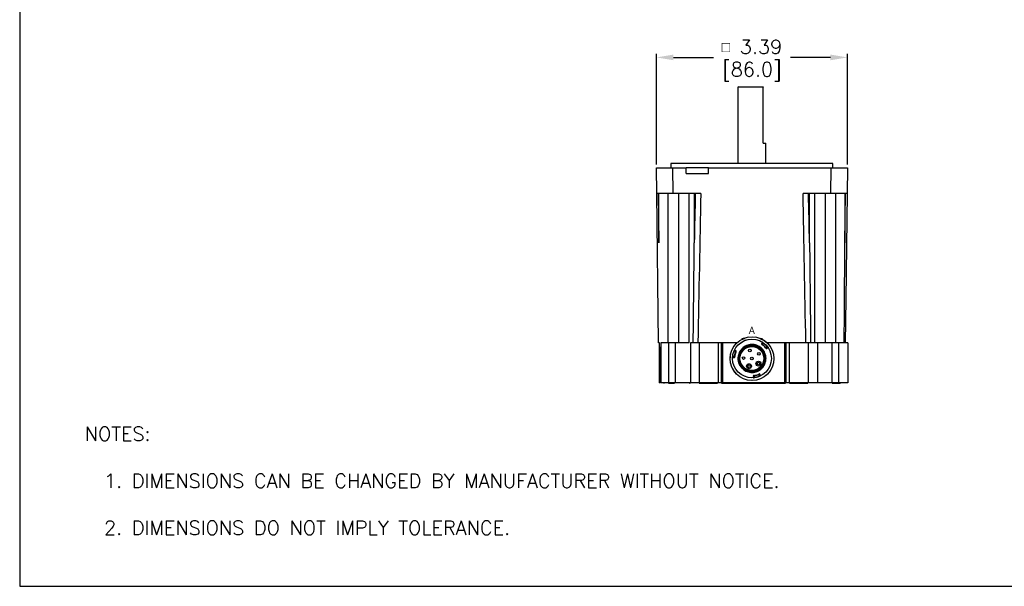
# Model space of a CAD drawing. Extents: x 897.4 to 937.4, y -8.5 to 19.5.
# Tile 1 of 12: x 897.4 to 914.9, y -8.5 to 1.5. Entities that reach past the tile are written whole.
import ezdxf

# ---------------------------------------------------------------- set-up
doc = ezdxf.new("R2010")
doc.units = 0
doc.header["$LTSCALE"] = 4
doc.header["$MEASUREMENT"] = 0
doc.layers.get('0').update_dxf_attribs({"linetype": 'CONTINUOUS'})
doc.layers.get('DEFPOINTS').update_dxf_attribs({"linetype": 'CONTINUOUS'})
for name, color, linetype in [('DIMENSIONS', 140, 'CONTINUOUS'), ('DIMENSIONS @ 1', 140, 'CONTINUOUS'), ('TEXT', 140, 'CONTINUOUS')]:
    doc.layers.add(name, color=color, linetype=linetype)
doc.styles.add('ROMANS', font='romans.shx')
doc.styles.add('SLDTEXTSTYLE0', font='TXT', dxfattribs={"width": 0.96})
doc.styles.get("Standard").update_dxf_attribs({"font": 'romans.shx'})
doc.dimstyles.get("Standard").update_dxf_attribs({"dimtxt": 0.25, "dimasz": 0.3, "dimexe": 0.0625, "dimexo": 0.0625, "dimgap": 0.0625, "dimtad": 0, "dimtih": 1, "dimtoh": 1, "dimzin": 0, "dimdsep": 46, "dimtxsty": 'Standard', "dimcen": 0, "dimadec": 0, "dimazin": 0, "dimtfac": 1, "dimtofl": 0, "dimtmove": 0, "dimatfit": 3, "dimfxl": 0, "dimtolj": 1, "dimtzin": 0, "dimarcsym": 0})

# ---------------------------------------------------------------- blocks, each defined once
blk = doc.blocks.new('*D25')
at = {"layer": 'DEFPOINTS', "color": 0}
for p in [(912.085, 0.846), (908.7, -1.114), (912.085, -1.114)]:
    blk.add_point(p, dxfattribs=at)
at = {"layer": 'DIMENSIONS', "color": 0, "lineweight": -2}
for p, q in [((908.7, -1.052), (908.7, 0.908)), ((912.085, -1.052), (912.085, 0.908)), ((909, 0.846), (909.709, 0.846)), ((911.785, 0.846), (911.076, 0.846))]:
    blk.add_line(p, q, dxfattribs=at)
at = {"layer": 'DIMENSIONS', "color": 0}
for points in [[(909, 0.896), (909, 0.796), (908.7, 0.846)], [(911.785, 0.896), (911.785, 0.796), (912.085, 0.846)]]:
    blk.add_solid(points, dxfattribs=at)
at = {"layer": 'DIMENSIONS', "color": 0, "char_height": 0.25, "attachment_point": 5}
for s, insert in [('\\A1;{\\Fgdt|c0;\\H0.75x;o} 3.39', (910.392, 1.033)), ('\\A1;[86.0]', (910.392, 0.593))]:
    blk.add_mtext(s, dxfattribs=dict(at, insert=insert))

msp = doc.modelspace()

# ---------------------------------------------------------------- linework, layer by layer
at = {"color": 7, "linetype": 'Continuous', "lineweight": 25}
for p, q in [((910.152, 0.326), (910.142, 0.316)), ((910.142, 0.316), (910.142, -1.034)), ((910.592, 0.316), (910.142, 0.316)), ((910.152, 0.326), (910.592, 0.326)), ((910.592, -0.674), (910.592, 0.316)), ((910.592, -0.674), (910.642, -0.674)), ((910.642, -1.034), (910.642, -0.674)), ((908.955, -1.034), (908.955, -1.114)), ((911.83, -1.034), (908.955, -1.034)), ((911.83, -1.114), (911.83, -1.034)), ((908.705, -1.565), (908.7, -1.114)), ((908.7, -1.114), (908.987, -1.114)), ((908.987, -1.114), (908.992, -1.565)), ((908.987, -1.114), (909.229, -1.114)), ((909.229, -1.214), (909.229, -1.114)), ((909.623, -1.114), (909.229, -1.114)), ((909.229, -1.214), (909.623, -1.214)), ((909.623, -1.114), (911.798, -1.114)), ((909.623, -1.214), (909.623, -1.114)), ((911.792, -1.565), (911.798, -1.114)), ((911.798, -1.114), (912.085, -1.114)), ((912.085, -1.114), (912.08, -1.565)), ((908.992, -1.565), (908.705, -1.565)), ((908.737, -4.215), (908.705, -1.565)), ((908.732, -1.565), (908.744, -2.445)), ((908.744, -2.445), (908.744, -1.565)), ((908.903, -1.565), (908.903, -4.215)), ((909.486, -1.565), (908.992, -1.565)), ((909.094, -4.215), (909.094, -1.565)), ((909.281, -4.215), (909.281, -1.565)), ((909.37, -1.565), (909.37, -2.445)), ((911.792, -1.565), (911.299, -1.565)), ((911.415, -2.445), (911.415, -1.565)), ((911.503, -1.565), (911.503, -4.215)), ((911.691, -1.565), (911.691, -4.215)), ((912.08, -1.565), (911.792, -1.565)), ((911.882, -4.215), (911.882, -1.565)), ((912.041, -1.565), (912.041, -2.445)), ((912.041, -2.445), (912.053, -1.565)), ((910.279, -4.168), (910.142, -4.257)), ((908.751, -4.215), (908.737, -4.215)), ((908.748, -4.215), (908.748, -4.925)), ((908.776, -4.215), (908.776, -4.925)), ((908.913, -4.215), (908.913, -4.925)), ((909.033, -4.215), (908.913, -4.215)), ((909.033, -4.215), (909.033, -4.925)), ((909.303, -4.215), (909.303, -4.925)), ((909.455, -4.215), (909.455, -4.925)), ((909.791, -4.215), (909.455, -4.215)), ((909.791, -4.215), (909.791, -4.925)), ((909.85, -4.215), (909.85, -4.925)), ((909.87, -4.215), (909.85, -4.215)), ((909.87, -4.215), (909.87, -4.925)), ((910.126, -4.215), (909.87, -4.215)), ((910.105, -4.376), (910.079, -4.364)), ((910.113, -4.358), (910.087, -4.346)), ((910.579, -4.208), (910.563, -4.232)), ((910.579, -4.243), (910.595, -4.219)), ((910.639, -4.301), (910.662, -4.285)), ((910.65, -4.317), (910.673, -4.301)), ((910.972, -4.215), (910.664, -4.215)), ((910.972, -4.215), (910.972, -4.925)), ((910.992, -4.215), (910.972, -4.215)), ((910.992, -4.215), (910.992, -4.925)), ((911.051, -4.215), (911.051, -4.925)), ((911.388, -4.215), (911.051, -4.215)), ((911.388, -4.215), (911.388, -4.925)), ((911.553, -4.215), (911.553, -4.925)), ((911.809, -4.215), (911.809, -4.925)), ((911.929, -4.215), (911.809, -4.215)), ((911.929, -4.215), (911.929, -4.925)), ((912.094, -4.215), (912.094, -4.925)), ((910.054, -4.474), (910.083, -4.476)), ((910.084, -4.456), (910.056, -4.455)), ((910.165, -4.59), (910.182, -4.579)), ((910.167, -4.583), (910.179, -4.575)), ((910.183, -4.584), (910.167, -4.595)), ((910.184, -4.574), (910.184, -4.574)), ((910.209, -4.659), (910.225, -4.649)), ((910.229, -4.652), (910.212, -4.662)), ((910.22, -4.663), (910.232, -4.656)), ((910.417, -4.803), (910.419, -4.831)), ((910.439, -4.829), (910.437, -4.801)), ((910.516, -4.779), (910.529, -4.804)), ((910.547, -4.795), (910.534, -4.77)), ((908.776, -4.925), (908.772, -4.925)), ((908.83, -4.925), (908.83, -4.935)), ((909.033, -4.925), (908.913, -4.925)), ((909.021, -4.935), (908.915, -4.935)), ((909.303, -4.925), (909.281, -4.925)), ((909.295, -4.935), (909.288, -4.935)), ((909.791, -4.925), (909.455, -4.925)), ((909.782, -4.935), (909.46, -4.935)), ((909.87, -4.925), (909.85, -4.925)), ((910.987, -4.935), (909.855, -4.935)), ((910.972, -4.925), (909.87, -4.925)), ((910.992, -4.925), (910.972, -4.925)), ((911.388, -4.925), (911.051, -4.925)), ((911.384, -4.935), (911.059, -4.935)), ((911.929, -4.925), (911.809, -4.925)), ((911.955, -4.935), (911.817, -4.935)), ((911.955, -4.935), (911.955, -4.925))]:
    msp.add_line(p, q, dxfattribs=at)
at = {"color": 8, "linetype": 'Continuous', "lineweight": 25}
for p, q in [((910.595, -4.219), (910.589, -4.215)), ((910.529, -4.804), (910.536, -4.801))]:
    msp.add_line(p, q, dxfattribs=at)
at = {"color": 7, "linetype": 'Continuous', "lineweight": 25, "flags": 128}
for points in [[(912.08, -1.565), (912.057, -3.443), (912.048, -4.215)], [(910.075, -4.362), (910.075, -4.362), (910.075, -4.362), (910.075, -4.362), (910.076, -4.363), (910.077, -4.363), (910.077, -4.363), (910.078, -4.363), (910.079, -4.364)], [(910.576, -4.247), (910.576, -4.247), (910.577, -4.247), (910.577, -4.246), (910.577, -4.246), (910.578, -4.245), (910.578, -4.245), (910.579, -4.244), (910.579, -4.243)], [(910.598, -4.215), (910.598, -4.215), (910.597, -4.216), (910.597, -4.216), (910.597, -4.217), (910.596, -4.217), (910.596, -4.218), (910.595, -4.219), (910.595, -4.219)], [(910.635, -4.304), (910.635, -4.304), (910.635, -4.304), (910.635, -4.303), (910.636, -4.303), (910.636, -4.303), (910.637, -4.302), (910.638, -4.301), (910.639, -4.301)], [(910.666, -4.282), (910.666, -4.282), (910.666, -4.282), (910.665, -4.282), (910.665, -4.283), (910.664, -4.283), (910.663, -4.284), (910.663, -4.284), (910.662, -4.285)], [(910.051, -4.454), (910.051, -4.454), (910.051, -4.454), (910.052, -4.454), (910.052, -4.454), (910.053, -4.454), (910.054, -4.454), (910.055, -4.455), (910.056, -4.455)], [(910.089, -4.457), (910.089, -4.457), (910.089, -4.457), (910.088, -4.457), (910.088, -4.457), (910.087, -4.456), (910.086, -4.456), (910.085, -4.456), (910.084, -4.456)], [(910.109, -4.378), (910.109, -4.378), (910.109, -4.378), (910.108, -4.378), (910.108, -4.377), (910.107, -4.377), (910.106, -4.377), (910.106, -4.376), (910.105, -4.376)], [(910.179, -4.575), (910.18, -4.575), (910.181, -4.574), (910.182, -4.574), (910.182, -4.574), (910.183, -4.574), (910.183, -4.574), (910.184, -4.573), (910.184, -4.573)], [(910.182, -4.579), (910.182, -4.579), (910.181, -4.579), (910.181, -4.579), (910.181, -4.578), (910.181, -4.577), (910.18, -4.577), (910.18, -4.576), (910.179, -4.575)], [(910.183, -4.584), (910.184, -4.584), (910.185, -4.584), (910.185, -4.583), (910.186, -4.583), (910.187, -4.583), (910.187, -4.583), (910.187, -4.582), (910.187, -4.582)], [(910.225, -4.649), (910.225, -4.648), (910.226, -4.647), (910.227, -4.647), (910.227, -4.646), (910.228, -4.646), (910.228, -4.645), (910.228, -4.645), (910.228, -4.645)], [(910.232, -4.656), (910.231, -4.655), (910.231, -4.654), (910.23, -4.653), (910.23, -4.653), (910.229, -4.652), (910.229, -4.652), (910.229, -4.652), (910.229, -4.652)], [(910.232, -4.656), (910.232, -4.655), (910.233, -4.654), (910.234, -4.654), (910.234, -4.653), (910.235, -4.653), (910.235, -4.652), (910.235, -4.652), (910.235, -4.652)], [(910.437, -4.801), (910.437, -4.8), (910.436, -4.799), (910.436, -4.798), (910.436, -4.797), (910.436, -4.797), (910.436, -4.796), (910.436, -4.796), (910.436, -4.796)], [(910.439, -4.829), (910.439, -4.83), (910.439, -4.831), (910.439, -4.832), (910.439, -4.833), (910.439, -4.833), (910.439, -4.834), (910.44, -4.834), (910.44, -4.834)], [(910.515, -4.774), (910.515, -4.774), (910.515, -4.774), (910.515, -4.775), (910.515, -4.775), (910.515, -4.776), (910.516, -4.777), (910.516, -4.778), (910.516, -4.779)], [(910.531, -4.808), (910.531, -4.808), (910.531, -4.808), (910.531, -4.807), (910.531, -4.807), (910.53, -4.806), (910.53, -4.805), (910.53, -4.805), (910.529, -4.804)]]:
    msp.add_lwpolyline(points, dxfattribs=at)
at = {"color": 7, "linetype": 'Continuous', "lineweight": 25}
for centre, radius in [((910.395, -4.495), 0.388), ((910.393, -4.493), 0.344), ((910.393, -4.493), 0.212), ((910.355, -4.35), 0.0236), ((910.246, -4.485), 0.0236), ((910.393, -4.493), 0.0236), ((910.517, -4.412), 0.0236), ((910.341, -4.631), 0.0433), ((910.341, -4.631), 0.0236), ((910.508, -4.585), 0.0433), ((910.508, -4.585), 0.0236)]:
    msp.add_circle(centre, radius, dxfattribs=at)
at = {"color": 7, "linetype": 'Continuous', "lineweight": 18}
msp.add_arc((910.395, -4.495), 0.388, 98.5913, 80.4297, dxfattribs=at)
at = {"color": 7, "linetype": 'Continuous', "lineweight": 25}
for centre, radius, start, end in [((910.089, -4.341), 0.00492, 153.5573, 244.3878), ((910.111, -4.363), 0.00492, 335.2936, 64.3878), ((910.393, -4.493), 0.23, 225.2547, 201.0605), ((910.393, -4.493), 0.225, 225.2547, 201.0605), ((910.567, -4.234), 0.00492, 146.9275, 236.0217), ((910.393, -4.493), 0.306, 38.0133, 53.3021), ((910.574, -4.205), 0.00492, 326.9275, 57.758), ((910.647, -4.313), 0.00492, 215.2936, 304.3878), ((910.676, -4.305), 0.00492, 33.5573, 124.3878), ((910.054, -4.479), 0.00492, 86.8989, 177.7294), ((910.083, -4.471), 0.00492, 266.8989, 355.9931), ((910.393, -4.493), 0.306, 158.0133, 173.2735), ((910.179, -4.575), 0.00492, 303.1576, 21.0605), ((910.393, -4.493), 0.23, 203.5611, 222.7542), ((910.393, -4.493), 0.225, 203.5611, 222.7542), ((910.232, -4.656), 0.00492, 45.2547, 123.1576), ((910.414, -4.831), 0.00492, 273.5573, 4.3878), ((910.422, -4.803), 0.00492, 95.2936, 184.3878), ((910.393, -4.493), 0.306, 278.0133, 293.302), ((910.53, -4.772), 0.00492, 26.9274, 116.0216), ((910.551, -4.793), 0.00492, 206.9274, 297.7579)]:
    msp.add_arc(centre, radius, start, end, dxfattribs=at)
at = {"color": 8, "linetype": 'Continuous', "lineweight": 25}
msp.add_arc((910.393, -4.493), 0.22, 180, 224.1573, dxfattribs=at)
at = {"color": 7, "linetype": 'Continuous', "lineweight": 25}
for centre, ratio, start_param, end_param in [((910.392, -126.567), 0.013284, 0.543486, 0.555021), ((910.392, -126.569), 0.012, 0.543456, 0.577581), ((910.392, -126.569), 0.012, 5.705605, 5.739729), ((910.392, -126.567), 0.013284, 5.728164, 5.7397)]:
    msp.add_ellipse(centre, major_axis=(0, 146.045), ratio=ratio, start_param=start_param, end_param=end_param, dxfattribs=at)
for points in [[(910.592, 0.326), (910.592, 0.323), (910.592, 0.319), (910.592, 0.316)], [(909.352, -4.215), (909.358, -3.625), (909.364, -3.035), (909.37, -2.445)], [(911.415, -2.445), (911.421, -3.035), (911.427, -3.625), (911.433, -4.215)], [(912.029, -4.215), (912.033, -3.625), (912.037, -3.035), (912.041, -2.445)], [(908.755, -4.215), (908.752, -4.215), (908.751, -4.215), (908.751, -4.215)]]:
    msp.add_open_spline(points, degree=3, dxfattribs=at)
for points, knots in [([(908.769, -4.925), (908.767, -4.807), (908.765, -4.688), (908.762, -4.51), (908.761, -4.451), (908.758, -4.333), (908.757, -4.274), (908.755, -4.215)], [0, 0, 0, 0, 0.5, 0.5, 0.75, 0.75, 1, 1, 1, 1]), ([(908.913, -4.215), (908.892, -4.215), (908.872, -4.215), (908.852, -4.215), (908.842, -4.215), (908.832, -4.215), (908.823, -4.215), (908.813, -4.215), (908.804, -4.215), (908.796, -4.215), (908.789, -4.215), (908.782, -4.215), (908.776, -4.215)], [0, 0, 0, 0, 0.25, 0.25, 0.25, 0.375, 0.375, 0.375, 0.5, 0.5, 0.5, 0.6158553, 0.6158553, 0.6158553, 0.6158553]), ([(909.281, -4.215), (909.279, -4.215), (909.275, -4.215), (909.271, -4.215), (909.265, -4.215), (909.257, -4.215), (909.247, -4.215), (909.238, -4.215), (909.227, -4.215), (909.214, -4.215), (909.202, -4.215), (909.188, -4.215), (909.173, -4.215), (909.159, -4.215), (909.144, -4.215), (909.127, -4.215), (909.112, -4.215), (909.096, -4.215), (909.08, -4.215), (909.064, -4.215), (909.049, -4.215), (909.033, -4.215)], [0.1653903, 0.1653903, 0.1653903, 0.1653903, 0.25, 0.25, 0.25, 0.375, 0.375, 0.375, 0.5, 0.5, 0.5, 0.625, 0.625, 0.625, 0.75, 0.75, 0.75, 0.875, 0.875, 0.875, 1, 1, 1, 1]), ([(909.455, -4.215), (909.433, -4.215), (909.413, -4.215), (909.394, -4.215), (909.383, -4.215), (909.373, -4.215), (909.364, -4.215), (909.354, -4.215), (909.346, -4.215), (909.338, -4.215), (909.33, -4.215), (909.322, -4.215), (909.316, -4.215), (909.311, -4.215), (909.307, -4.215), (909.303, -4.215)], [0, 0, 0, 0, 0.25, 0.25, 0.25, 0.375, 0.375, 0.375, 0.5, 0.5, 0.5, 0.625, 0.625, 0.625, 0.725545, 0.725545, 0.725545, 0.725545]), ([(909.85, -4.215), (909.85, -4.215), (909.849, -4.215), (909.846, -4.215), (909.843, -4.215), (909.839, -4.215), (909.833, -4.215), (909.827, -4.215), (909.82, -4.215), (909.813, -4.215), (909.806, -4.215), (909.799, -4.215), (909.791, -4.215)], [0, 0, 0, 0, 0.25, 0.25, 0.25, 0.5, 0.5, 0.5, 0.75, 0.75, 0.75, 1, 1, 1, 1]), ([(910.087, -4.346), (910.087, -4.346), (910.087, -4.346), (910.087, -4.346), (910.087, -4.347), (910.086, -4.348), (910.085, -4.349), (910.084, -4.351), (910.083, -4.355), (910.081, -4.359), (910.08, -4.362), (910.079, -4.364)], [0, 0, 0, 0, 0.0833768, 0.1667566, 0.2501394, 0.3335252, 0.4169141, 0.500306, 0.6610733, 0.8276033, 1, 1, 1, 1]), ([(910.105, -4.376), (910.105, -4.375), (910.106, -4.373), (910.107, -4.371), (910.108, -4.368), (910.109, -4.366), (910.11, -4.363), (910.111, -4.361), (910.112, -4.359), (910.113, -4.358), (910.113, -4.358), (910.113, -4.358)], [0, 0, 0, 0, 0.090972, 0.186975, 0.28801, 0.39408, 0.505188, 0.621333, 0.742516, 0.868739, 1, 1, 1, 1]), ([(910.212, -4.662), (910.223, -4.674), (910.234, -4.684), (910.259, -4.702), (910.272, -4.71), (910.3, -4.723), (910.314, -4.728), (910.344, -4.736), (910.359, -4.739), (910.39, -4.741), (910.405, -4.741), (910.436, -4.738), (910.451, -4.734), (910.48, -4.726), (910.495, -4.72), (910.522, -4.705), (910.535, -4.697), (910.553, -4.683), (910.559, -4.678), (910.57, -4.667), (910.575, -4.662), (910.59, -4.644), (910.599, -4.632), (910.615, -4.606), (910.621, -4.591), (910.632, -4.563), (910.636, -4.548), (910.641, -4.518), (910.642, -4.502), (910.641, -4.472), (910.639, -4.456), (910.633, -4.426), (910.628, -4.411), (910.617, -4.383), (910.609, -4.37), (910.592, -4.344), (910.583, -4.332), (910.562, -4.31), (910.55, -4.299), (910.525, -4.282), (910.512, -4.274), (910.491, -4.264), (910.484, -4.261), (910.469, -4.256), (910.462, -4.254), (910.44, -4.248), (910.424, -4.246), (910.394, -4.244), (910.378, -4.244), (910.348, -4.248), (910.333, -4.251), (910.303, -4.261), (910.289, -4.267), (910.262, -4.281), (910.249, -4.29), (910.226, -4.309), (910.215, -4.32), (910.195, -4.343), (910.186, -4.356), (910.17, -4.382), (910.164, -4.396), (910.154, -4.425), (910.15, -4.44), (910.146, -4.47), (910.145, -4.486), (910.146, -4.516), (910.148, -4.532), (910.153, -4.554), (910.155, -4.561), (910.159, -4.576), (910.162, -4.583), (910.165, -4.59)], [0, 0, 0, 0, 0.03125, 0.03125, 0.0625, 0.0625, 0.09375, 0.09375, 0.125, 0.125, 0.15625, 0.15625, 0.1875, 0.1875, 0.21875, 0.21875, 0.25, 0.25, 0.265625, 0.265625, 0.28125, 0.28125, 0.3125, 0.3125, 0.34375, 0.34375, 0.375, 0.375, 0.40625, 0.40625, 0.4375, 0.4375, 0.46875, 0.46875, 0.5, 0.5, 0.53125, 0.53125, 0.5625, 0.5625, 0.59375, 0.59375, 0.609375, 0.609375, 0.625, 0.625, 0.65625, 0.65625, 0.6875, 0.6875, 0.71875, 0.71875, 0.75, 0.75, 0.78125, 0.78125, 0.8125, 0.8125, 0.84375, 0.84375, 0.875, 0.875, 0.90625, 0.90625, 0.9375, 0.9375, 0.96875, 0.96875, 0.984375, 0.984375, 1, 1, 1, 1]), ([(910.167, -4.583), (910.162, -4.569), (910.158, -4.555), (910.152, -4.526), (910.15, -4.51), (910.15, -4.481), (910.151, -4.466), (910.156, -4.437), (910.16, -4.422), (910.17, -4.394), (910.177, -4.381), (910.192, -4.355), (910.201, -4.343), (910.221, -4.321), (910.231, -4.31), (910.255, -4.292), (910.268, -4.284), (910.294, -4.27), (910.308, -4.264), (910.336, -4.256), (910.351, -4.253), (910.381, -4.249), (910.396, -4.249), (910.426, -4.251), (910.44, -4.253), (910.462, -4.259), (910.469, -4.261), (910.483, -4.266), (910.49, -4.269), (910.51, -4.279), (910.523, -4.286), (910.547, -4.304), (910.559, -4.314), (910.579, -4.335), (910.589, -4.347), (910.605, -4.372), (910.612, -4.385), (910.624, -4.413), (910.628, -4.427), (910.634, -4.456), (910.636, -4.471), (910.637, -4.501), (910.636, -4.516), (910.631, -4.545), (910.628, -4.56), (910.618, -4.588), (910.611, -4.601), (910.596, -4.627), (910.588, -4.639), (910.568, -4.662), (910.558, -4.673), (910.534, -4.691), (910.522, -4.7), (910.502, -4.71), (910.496, -4.713), (910.482, -4.719), (910.475, -4.722), (910.454, -4.729), (910.439, -4.732), (910.409, -4.736), (910.394, -4.736), (910.365, -4.735), (910.35, -4.732), (910.321, -4.725), (910.307, -4.72), (910.28, -4.708), (910.266, -4.701), (910.242, -4.684), (910.231, -4.674), (910.22, -4.663)], [0, 0, 0, 0, 0.03125, 0.03125, 0.0625, 0.0625, 0.09375, 0.09375, 0.125, 0.125, 0.15625, 0.15625, 0.1875, 0.1875, 0.21875, 0.21875, 0.25, 0.25, 0.28125, 0.28125, 0.3125, 0.3125, 0.34375, 0.34375, 0.375, 0.375, 0.390625, 0.390625, 0.40625, 0.40625, 0.4375, 0.4375, 0.46875, 0.46875, 0.5, 0.5, 0.53125, 0.53125, 0.5625, 0.5625, 0.59375, 0.59375, 0.625, 0.625, 0.65625, 0.65625, 0.6875, 0.6875, 0.71875, 0.71875, 0.75, 0.75, 0.78125, 0.78125, 0.796875, 0.796875, 0.8125, 0.8125, 0.84375, 0.84375, 0.875, 0.875, 0.90625, 0.90625, 0.9375, 0.9375, 0.96875, 0.96875, 1, 1, 1, 1]), ([(910.563, -4.232), (910.563, -4.232), (910.563, -4.232), (910.564, -4.232), (910.565, -4.233), (910.566, -4.233), (910.567, -4.234), (910.568, -4.235), (910.57, -4.236), (910.571, -4.237), (910.573, -4.238), (910.574, -4.24), (910.576, -4.241), (910.578, -4.242), (910.579, -4.243), (910.579, -4.243)], [0, 0, 0, 0, 0.091432, 0.180445, 0.267037, 0.351211, 0.432965, 0.512301, 0.58922, 0.663721, 0.735805, 0.805475, 0.872729, 0.937571, 1, 1, 1, 1]), ([(910.565, -4.239), (910.565, -4.239), (910.566, -4.239), (910.57, -4.242), (910.573, -4.245), (910.576, -4.247)], [0, 0, 0, 0, 0.5, 0.5, 1, 1, 1, 1]), ([(910.568, -4.241), (910.569, -4.241), (910.57, -4.242), (910.572, -4.244), (910.574, -4.245), (910.576, -4.246), (910.576, -4.247)], [0, 0, 0, 0, 0.244771, 0.49312, 0.74493, 1, 1, 1, 1]), ([(910.579, -4.243), (910.582, -4.245), (910.588, -4.249), (910.596, -4.256), (910.603, -4.263), (910.611, -4.27), (910.618, -4.277), (910.625, -4.285), (910.632, -4.293), (910.636, -4.298), (910.639, -4.301)], [0, 0, 0, 0, 0.1254891, 0.2505595, 0.3753499, 0.5, 0.6246501, 0.7494405, 0.8745109, 1, 1, 1, 1]), ([(910.589, -4.215), (910.588, -4.215), (910.586, -4.213), (910.584, -4.211), (910.582, -4.21), (910.581, -4.21)], [0, 0, 0, 0, 0.318877, 0.660143, 1, 1, 1, 1]), ([(910.662, -4.285), (910.659, -4.282), (910.655, -4.276), (910.647, -4.267), (910.639, -4.258), (910.631, -4.25), (910.622, -4.242), (910.613, -4.234), (910.604, -4.226), (910.598, -4.222), (910.595, -4.219)], [0, 0, 0, 0, 0.125529, 0.250605, 0.375378, 0.5, 0.624622, 0.749395, 0.874471, 1, 1, 1, 1]), ([(910.635, -4.304), (910.637, -4.307), (910.639, -4.31), (910.642, -4.314), (910.643, -4.316), (910.643, -4.316)], [0, 0, 0, 0, 0.5, 0.5, 1, 1, 1, 1]), ([(910.639, -4.301), (910.639, -4.302), (910.64, -4.303), (910.642, -4.306), (910.644, -4.308), (910.645, -4.31), (910.647, -4.312), (910.648, -4.314), (910.649, -4.316), (910.65, -4.317), (910.65, -4.317), (910.65, -4.317)], [0, 0, 0, 0, 0.090972, 0.186975, 0.28801, 0.39408, 0.505188, 0.621333, 0.742516, 0.868739, 1, 1, 1, 1]), ([(910.673, -4.301), (910.673, -4.301), (910.673, -4.301), (910.673, -4.3), (910.673, -4.3), (910.672, -4.299), (910.671, -4.298), (910.67, -4.296), (910.668, -4.293), (910.665, -4.289), (910.663, -4.286), (910.662, -4.285)], [0, 0, 0, 0, 0.083377, 0.166757, 0.250139, 0.333525, 0.416914, 0.500306, 0.661073, 0.827603, 1, 1, 1, 1]), ([(911.051, -4.215), (911.043, -4.215), (911.036, -4.215), (911.029, -4.215), (911.022, -4.215), (911.015, -4.215), (911.009, -4.215), (911.003, -4.215), (910.999, -4.215), (910.996, -4.215), (910.993, -4.215), (910.992, -4.215), (910.992, -4.215)], [0, 0, 0, 0, 0.25, 0.25, 0.25, 0.5, 0.5, 0.5, 0.75, 0.75, 0.75, 1, 1, 1, 1]), ([(911.553, -4.215), (911.553, -4.215), (911.549, -4.215), (911.541, -4.215), (911.537, -4.215), (911.532, -4.215), (911.526, -4.215), (911.52, -4.215), (911.513, -4.215), (911.505, -4.215), (911.496, -4.215), (911.488, -4.215), (911.478, -4.215), (911.469, -4.215), (911.459, -4.215), (911.448, -4.215), (911.429, -4.215), (911.409, -4.215), (911.388, -4.215)], [0, 0, 0, 0, 0.25, 0.25, 0.25, 0.375, 0.375, 0.375, 0.5, 0.5, 0.5, 0.625, 0.625, 0.625, 0.75, 0.75, 0.75, 1, 1, 1, 1]), ([(911.809, -4.215), (911.793, -4.215), (911.778, -4.215), (911.762, -4.215), (911.746, -4.215), (911.73, -4.215), (911.715, -4.215), (911.699, -4.215), (911.683, -4.215), (911.669, -4.215), (911.654, -4.215), (911.64, -4.215), (911.628, -4.215), (911.615, -4.215), (911.604, -4.215), (911.595, -4.215), (911.585, -4.215), (911.577, -4.215), (911.571, -4.215), (911.565, -4.215), (911.56, -4.215), (911.557, -4.215), (911.554, -4.215), (911.553, -4.215), (911.553, -4.215)], [0, 0, 0, 0, 0.125, 0.125, 0.125, 0.25, 0.25, 0.25, 0.375, 0.375, 0.375, 0.5, 0.5, 0.5, 0.625, 0.625, 0.625, 0.75, 0.75, 0.75, 0.875, 0.875, 0.875, 1, 1, 1, 1]), ([(912.094, -4.215), (912.094, -4.215), (912.09, -4.215), (912.083, -4.215), (912.079, -4.215), (912.073, -4.215), (912.067, -4.215), (912.061, -4.215), (912.054, -4.215), (912.046, -4.215), (912.038, -4.215), (912.029, -4.215), (912.019, -4.215), (912.01, -4.215), (912, -4.215), (911.99, -4.215), (911.97, -4.215), (911.95, -4.215), (911.929, -4.215)], [0, 0, 0, 0, 0.25, 0.25, 0.25, 0.375, 0.375, 0.375, 0.5, 0.5, 0.5, 0.625, 0.625, 0.625, 0.75, 0.75, 0.75, 1, 1, 1, 1]), ([(910.056, -4.455), (910.056, -4.455), (910.056, -4.457), (910.055, -4.46), (910.055, -4.463), (910.055, -4.465), (910.055, -4.468), (910.054, -4.47), (910.054, -4.472), (910.054, -4.474), (910.054, -4.474), (910.054, -4.474)], [0, 0, 0, 0, 0.082316, 0.169787, 0.262427, 0.360248, 0.463258, 0.571466, 0.714286, 0.857129, 1, 1, 1, 1]), ([(910.083, -4.476), (910.083, -4.476), (910.083, -4.476), (910.083, -4.475), (910.083, -4.474), (910.083, -4.473), (910.083, -4.471), (910.083, -4.47), (910.083, -4.468), (910.083, -4.466), (910.083, -4.464), (910.084, -4.462), (910.084, -4.46), (910.084, -4.458), (910.084, -4.457), (910.084, -4.456)], [0, 0, 0, 0, 0.091432, 0.180445, 0.267037, 0.351211, 0.432965, 0.512301, 0.58922, 0.663721, 0.735805, 0.805475, 0.872729, 0.937571, 1, 1, 1, 1]), ([(910.084, -4.456), (910.085, -4.453), (910.085, -4.446), (910.087, -4.436), (910.089, -4.425), (910.092, -4.415), (910.094, -4.405), (910.097, -4.396), (910.101, -4.386), (910.103, -4.379), (910.105, -4.376)], [0, 0, 0, 0, 0.125487, 0.250557, 0.375349, 0.5, 0.624651, 0.749443, 0.874513, 1, 1, 1, 1]), ([(910.088, -4.467), (910.088, -4.466), (910.088, -4.465), (910.088, -4.462), (910.089, -4.46), (910.089, -4.458), (910.089, -4.457)], [0, 0, 0, 0, 0.244768, 0.493125, 0.744929, 1, 1, 1, 1]), ([(910.088, -4.471), (910.088, -4.471), (910.088, -4.47), (910.088, -4.464), (910.089, -4.461), (910.089, -4.457)], [0, 0, 0, 0, 0.5, 0.5, 1, 1, 1, 1]), ([(910.109, -4.378), (910.111, -4.374), (910.112, -4.371), (910.114, -4.366), (910.115, -4.365), (910.115, -4.365)], [0, 0, 0, 0, 0.5, 0.5, 1, 1, 1, 1]), ([(910.165, -4.59), (910.165, -4.59), (910.165, -4.59), (910.165, -4.589), (910.166, -4.589), (910.166, -4.587), (910.166, -4.586), (910.167, -4.585), (910.167, -4.584), (910.167, -4.583), (910.167, -4.583)], [0, 0, 0, 0, 0.100915, 0.216149, 0.348679, 0.499574, 0.609928, 0.749282, 0.918153, 1, 1, 1, 1]), ([(910.165, -4.59), (910.165, -4.59), (910.165, -4.59), (910.166, -4.591), (910.166, -4.592), (910.167, -4.593), (910.167, -4.594), (910.167, -4.595)], [0, 0, 0, 0, 0.210847, 0.421625, 0.633963, 0.849312, 1, 1, 1, 1]), ([(910.167, -4.595), (910.168, -4.598), (910.171, -4.603), (910.175, -4.612), (910.18, -4.62), (910.183, -4.626), (910.185, -4.628)], [0, 0, 0, 0, 0.246262, 0.494818, 0.745967, 1, 1, 1, 1]), ([(910.185, -4.576), (910.185, -4.576), (910.184, -4.575), (910.184, -4.574), (910.184, -4.574), (910.184, -4.574)], [0, 0, 0, 0, 0.338622, 0.672503, 1, 1, 1, 1]), ([(910.185, -4.628), (910.187, -4.631), (910.191, -4.636), (910.197, -4.644), (910.203, -4.652), (910.207, -4.656), (910.209, -4.659)], [0, 0, 0, 0, 0.254047, 0.505198, 0.753747, 1, 1, 1, 1]), ([(910.209, -4.659), (910.209, -4.659), (910.21, -4.66), (910.211, -4.661), (910.212, -4.662), (910.212, -4.662), (910.212, -4.662), (910.212, -4.662)], [0, 0, 0, 0, 0.218293, 0.436604, 0.653914, 0.868462, 1, 1, 1, 1]), ([(910.22, -4.663), (910.22, -4.663), (910.219, -4.663), (910.218, -4.663), (910.216, -4.663), (910.215, -4.663), (910.214, -4.663), (910.213, -4.662), (910.212, -4.662), (910.212, -4.662)], [0, 0, 0, 0, 0.075818, 0.250703, 0.389481, 0.5006, 0.697195, 0.862172, 1, 1, 1, 1]), ([(910.437, -4.801), (910.436, -4.801), (910.434, -4.801), (910.431, -4.802), (910.428, -4.802), (910.425, -4.802), (910.423, -4.802), (910.42, -4.803), (910.419, -4.803), (910.417, -4.803), (910.417, -4.803), (910.417, -4.803)], [0, 0, 0, 0, 0.090972, 0.186975, 0.28801, 0.39408, 0.505188, 0.621333, 0.742516, 0.868739, 1, 1, 1, 1]), ([(910.419, -4.831), (910.419, -4.831), (910.419, -4.831), (910.42, -4.831), (910.421, -4.831), (910.422, -4.831), (910.423, -4.831), (910.426, -4.831), (910.429, -4.83), (910.434, -4.83), (910.437, -4.829), (910.439, -4.829)], [0, 0, 0, 0, 0.0833769, 0.1667567, 0.2501395, 0.3335252, 0.4169141, 0.500306, 0.6610733, 0.8276033, 1, 1, 1, 1]), ([(910.436, -4.796), (910.432, -4.797), (910.428, -4.797), (910.423, -4.798), (910.422, -4.798), (910.422, -4.798)], [0, 0, 0, 0, 0.5, 0.5, 1, 1, 1, 1]), ([(910.516, -4.779), (910.513, -4.78), (910.507, -4.783), (910.497, -4.786), (910.487, -4.789), (910.477, -4.792), (910.467, -4.795), (910.457, -4.797), (910.447, -4.799), (910.44, -4.8), (910.437, -4.801)], [0, 0, 0, 0, 0.125489, 0.250559, 0.37535, 0.5, 0.62465, 0.749441, 0.874511, 1, 1, 1, 1]), ([(910.439, -4.829), (910.443, -4.829), (910.451, -4.827), (910.462, -4.825), (910.474, -4.823), (910.485, -4.82), (910.496, -4.816), (910.507, -4.812), (910.518, -4.808), (910.526, -4.805), (910.529, -4.804)], [0, 0, 0, 0, 0.1255287, 0.2506048, 0.3753782, 0.5, 0.6246218, 0.7493952, 0.8744713, 1, 1, 1, 1]), ([(910.528, -4.768), (910.528, -4.768), (910.526, -4.769), (910.521, -4.771), (910.518, -4.773), (910.515, -4.774)], [0, 0, 0, 0, 0.5, 0.5, 1, 1, 1, 1]), ([(910.524, -4.77), (910.523, -4.77), (910.522, -4.771), (910.52, -4.772), (910.517, -4.773), (910.515, -4.774), (910.515, -4.774)], [0, 0, 0, 0, 0.244768, 0.493117, 0.74493, 1, 1, 1, 1]), ([(910.534, -4.77), (910.534, -4.77), (910.534, -4.77), (910.534, -4.77), (910.533, -4.771), (910.532, -4.771), (910.53, -4.772), (910.529, -4.773), (910.527, -4.774), (910.526, -4.774), (910.524, -4.775), (910.522, -4.776), (910.52, -4.777), (910.518, -4.778), (910.517, -4.778), (910.516, -4.779)], [0, 0, 0, 0, 0.0914323, 0.1804447, 0.2670374, 0.3512108, 0.4329653, 0.5123013, 0.5892196, 0.6637207, 0.7358054, 0.8054746, 0.8727293, 0.9375706, 1, 1, 1, 1]), ([(910.536, -4.801), (910.537, -4.8), (910.539, -4.799), (910.542, -4.798), (910.543, -4.797), (910.544, -4.797)], [0, 0, 0, 0, 0.31888, 0.66015, 1, 1, 1, 1]), ([(908.762, -4.925), (908.761, -4.925), (908.751, -4.925), (908.749, -4.925), (908.748, -4.925)], [0, 0, 0, 0, 0.078479, 1, 1, 1, 1]), ([(908.913, -4.925), (908.911, -4.925), (908.905, -4.925), (908.898, -4.925), (908.89, -4.925), (908.882, -4.925), (908.875, -4.925), (908.867, -4.925), (908.86, -4.925), (908.85, -4.925), (908.837, -4.925), (908.822, -4.925), (908.809, -4.925), (908.796, -4.925), (908.785, -4.925), (908.779, -4.925), (908.776, -4.925)], [0, 0, 0, 0, 0.048612, 0.096907, 0.144994, 0.19298, 0.240973, 0.289083, 0.337417, 0.386083, 0.489394, 0.592958, 0.698465, 0.804235, 0.90204, 1, 1, 1, 1]), ([(909.281, -4.925), (909.281, -4.925), (909.279, -4.925), (909.277, -4.925), (909.274, -4.925), (909.269, -4.925), (909.261, -4.925), (909.248, -4.925), (909.232, -4.925), (909.209, -4.925), (909.181, -4.925), (909.151, -4.925), (909.128, -4.925), (909.104, -4.925), (909.083, -4.925), (909.064, -4.925), (909.049, -4.925), (909.038, -4.925), (909.033, -4.925)], [0, 0, 0, 0, 0.024735, 0.049482, 0.074269, 0.099122, 0.175317, 0.251633, 0.329449, 0.407389, 0.562937, 0.639131, 0.715448, 0.788591, 0.861857, 0.907906, 0.953897, 1, 1, 1, 1]), ([(909.455, -4.925), (909.452, -4.925), (909.447, -4.925), (909.439, -4.925), (909.431, -4.925), (909.424, -4.925), (909.416, -4.925), (909.408, -4.925), (909.401, -4.925), (909.391, -4.925), (909.378, -4.925), (909.364, -4.925), (909.35, -4.925), (909.337, -4.925), (909.326, -4.925), (909.317, -4.925), (909.309, -4.925), (909.305, -4.925), (909.303, -4.925)], [0, 0, 0, 0, 0.041134, 0.082, 0.122689, 0.163293, 0.203904, 0.244613, 0.285512, 0.326691, 0.41411, 0.501742, 0.591019, 0.680518, 0.769795, 0.859294, 0.929633, 1, 1, 1, 1]), ([(909.85, -4.925), (909.85, -4.925), (909.85, -4.925), (909.85, -4.925), (909.849, -4.925), (909.848, -4.925), (909.845, -4.925), (909.841, -4.925), (909.833, -4.925), (909.824, -4.925), (909.814, -4.925), (909.806, -4.925), (909.799, -4.925), (909.794, -4.925), (909.791, -4.925)], [0, 0, 0, 0, 0.048243, 0.096108, 0.143869, 0.191803, 0.240183, 0.369891, 0.500046, 0.62975, 0.759908, 0.840054, 0.919656, 1, 1, 1, 1]), ([(911.051, -4.925), (911.049, -4.925), (911.047, -4.925), (911.042, -4.925), (911.038, -4.925), (911.033, -4.925), (911.027, -4.925), (911.018, -4.925), (911.009, -4.925), (911.001, -4.925), (910.996, -4.925), (910.994, -4.925), (910.992, -4.925), (910.992, -4.925), (910.992, -4.925)], [0, 0, 0, 0, 0.048243, 0.096108, 0.143869, 0.191803, 0.240183, 0.369891, 0.500046, 0.62975, 0.759908, 0.840054, 0.919656, 1, 1, 1, 1]), ([(911.553, -4.925), (911.553, -4.925), (911.553, -4.925), (911.552, -4.925), (911.551, -4.925), (911.55, -4.925), (911.548, -4.925), (911.546, -4.925), (911.544, -4.925), (911.54, -4.925), (911.535, -4.925), (911.526, -4.925), (911.516, -4.925), (911.505, -4.925), (911.492, -4.925), (911.478, -4.925), (911.464, -4.925), (911.449, -4.925), (911.434, -4.925), (911.419, -4.925), (911.403, -4.925), (911.393, -4.925), (911.388, -4.925)], [0, 0, 0, 0, 0.030224, 0.060252, 0.09015, 0.119985, 0.149824, 0.179737, 0.209789, 0.240046, 0.30428, 0.36867, 0.434269, 0.500031, 0.56563, 0.631393, 0.695624, 0.760017, 0.820253, 0.879968, 0.939704, 1, 1, 1, 1]), ([(911.809, -4.925), (911.806, -4.925), (911.799, -4.925), (911.79, -4.925), (911.781, -4.925), (911.772, -4.925), (911.757, -4.925), (911.738, -4.925), (911.714, -4.925), (911.691, -4.925), (911.661, -4.925), (911.627, -4.925), (911.599, -4.925), (911.581, -4.925), (911.571, -4.925), (911.563, -4.925), (911.558, -4.925), (911.555, -4.925), (911.553, -4.925), (911.553, -4.925), (911.553, -4.925)], [0, 0, 0, 0, 0.023328, 0.046617, 0.069898, 0.093204, 0.116565, 0.178277, 0.240092, 0.304378, 0.368768, 0.500006, 0.631243, 0.695529, 0.759919, 0.821631, 0.883446, 0.922299, 0.961102, 1, 1, 1, 1]), ([(912.094, -4.925), (912.094, -4.925), (912.094, -4.925), (912.094, -4.925), (912.093, -4.925), (912.091, -4.925), (912.09, -4.925), (912.088, -4.925), (912.085, -4.925), (912.082, -4.925), (912.076, -4.925), (912.068, -4.925), (912.057, -4.925), (912.046, -4.925), (912.033, -4.925), (912.02, -4.925), (912.005, -4.925), (911.99, -4.925), (911.975, -4.925), (911.96, -4.925), (911.945, -4.925), (911.934, -4.925), (911.929, -4.925)], [0, 0, 0, 0, 0.030224, 0.060252, 0.09015, 0.119985, 0.149824, 0.179737, 0.209789, 0.240046, 0.30428, 0.36867, 0.434269, 0.500031, 0.56563, 0.631393, 0.695624, 0.760017, 0.820253, 0.879968, 0.939704, 1, 1, 1, 1])]:
    msp.add_open_spline(points, degree=3, knots=knots, dxfattribs=at)
at = {"color": 8, "linetype": 'Continuous', "lineweight": 25}
for points in [[(910.581, -4.21), (910.581, -4.21), (910.58, -4.209), (910.579, -4.209), (910.579, -4.208), (910.579, -4.208), (910.579, -4.208)], [(910.544, -4.797), (910.545, -4.797), (910.545, -4.796), (910.546, -4.796), (910.547, -4.795), (910.547, -4.795), (910.547, -4.795)]]:
    msp.add_open_spline(points, degree=3, knots=[0, 0, 0, 0, 0.249956, 0.49994, 0.749954, 1, 1, 1, 1], dxfattribs=at)
at = {"color": 7, "linetype": 'Continuous', "lineweight": 18}
for points in [[(910.337, -4.111), (910.207, -4.132), (910.22, -4.171)], [(910.46, -4.112), (910.576, -4.174), (910.589, -4.136)]]:
    msp.add_solid(points, dxfattribs=at)
at = {"layer": 'DEFPOINTS'}
msp.add_lwpolyline([(897.409, -8.534), (937.409, -8.534), (937.409, 19.466), (897.409, 19.466)], close=True, dxfattribs=at)

# ---------------------------------------------------------------- texts
at = {"color": 7, "linetype": 'Continuous', "lineweight": 18, "insert": (910.337, -3.932), "char_height": 0.125, "attachment_point": 1, "style": 'SLDTEXTSTYLE0'}
msp.add_mtext('A', dxfattribs=at)
at = {"layer": 'TEXT', "insert": (898.562, -5.705), "char_height": 0.25, "attachment_point": 1, "style": 'ROMANS'}
msp.add_mtext_dynamic_manual_height_columns('NOTES:\\P\\P  1. DIMENSIONS CAN BE CHANGED BY MANUFACTURER WITHOUT NOTICE.\\P\\P  2. DIMENSIONS DO NOT IMPLY TOLERANCE.', width=22.78763, gutter_width=1.75, heights=[0], dxfattribs=at)

# ---------------------------------------------------------------- dimensions: what is measured, and where the dimension line sits
at = {"layer": 'DIMENSIONS @ 1'}
dim = msp.add_linear_dim(base=(912.0854, 0.8459), p1=(908.6996, -1.1143), p2=(912.0854, -1.1143), text='{\\Fgdt|c0;\\H0.75x;o} <>', dimstyle='Standard', override={"dimscale": 1, "dimpost": '\\X', "dimtix": 0, "dimtofl": 0, "dimtmove": 0, "dimatfit": 3}, dxfattribs=at)
dim.commit()
dim.dimension.update_dxf_attribs({"geometry": '*D25', "text_midpoint": (910.3925, 0.8459)})

doc.saveas('drawing.dxf')
